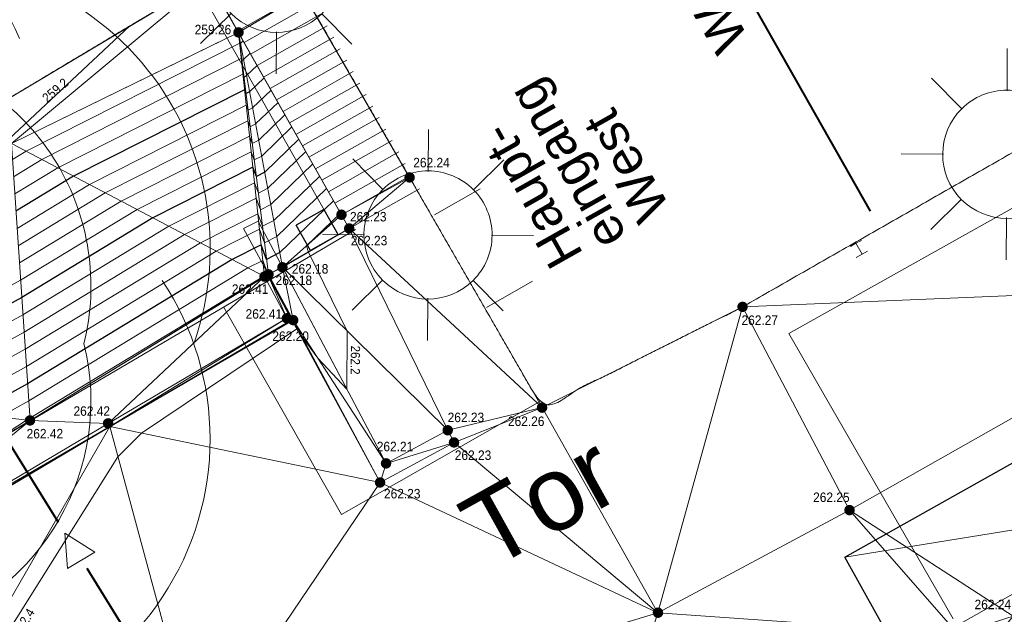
# Model space of a CAD drawing. Header units: millimetres. Extents: x 3402416 to 3403134, y 5267375 to 5268119.
# Tile 75 of 256: x 3402716 to 3402734, y 5267483 to 5267494. Entities that reach past the tile are written whole.
import ezdxf

# ---------------------------------------------------------------- set-up
doc = ezdxf.new("R2010")
doc.units = ezdxf.units.MM
doc.header["$MEASUREMENT"] = 0
for name, pattern in [('100.5', [5.5, 3.9, -1.6]), ('DGN Style 3', [26.58090185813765, 18.98635847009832, -7.59454338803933]), ('Zaun', [3, 1.5, 1.5])]:
    doc.linetypes.add(name, pattern=pattern)
for name, color, linetype, lineweight in [('IVK_Baeume', 7, 'Continuous', 0), ('IVK_Beschriftung', 7, 'Continuous', 0), ('IVK_Boeschung', 7, 'Continuous', 0), ('IVK_Fahrbahnrand', 7, 'Continuous', 0), ('IVK_Gebaeude', 255, 'Continuous', 0), ('IVK_Gebaeude Eingang Eingang', 7, 'Continuous', 0), ('IVK_Gebaeudebezeichnung', 7, 'Continuous', 0), ('IVK_Mauer', 7, 'Continuous', 0), ('IVK_NSH_Hoehe Anschrieb Freiborderhoehung', 3, 'Continuous', 0), ('IVK_NSH_Hoehe Punkt Freiborderhoehung', 7, 'Continuous', 0), ('IVK_NSH_Modell Aussparung Freiborderhoehung', 3, 'Continuous', 0), ('IVK_NSH_Modell Hoehenlinien Beschriftung', 1, 'Continuous', 0), ('IVK_NSH_Modell Umring Freiborderhoehung', 1, 'Continuous', 0), ('IVK_NSH_Modell Vermaschung Freiborderhoehung', 2, 'Continuous', 0), ('IVK_NSH_Topographie Boeschungskante', 1, 'Continuous', 0), ('IVK_NSH_Topographie Fahrbahnrand', 7, 'Continuous', 0), ('IVK_NSH_Topographie Rinne', 7, 'Continuous', 0), ('IVK_NSH_Topographie Treppe', 7, 'Continuous', 0), ('IVK_Rahmen Stempel', 7, 'Continuous', 0), ('IVK_Rinne', 7, 'Continuous', 0), ('IVK_RW Fliessrichtungspfeil', 90, 'Continuous', 0), ('IVK_RW Kanal', 90, 'Continuous', 0), ('IVK_Strassenbeleuchtung', 7, 'Continuous', 0), ('IVK_Treppe Überdachung', 7, 'Continuous', 0), ('IVK_Zaun', 7, 'Continuous', 0)]:
    doc.layers.add(name, color=color, linetype=linetype, lineweight=lineweight)
doc.layers.add('IVK_NSH_Modell Hoehenlinien 1 Meter', color=7, linetype='Continuous', lineweight=0, true_color=0xe6956a)
doc.layers.add('IVK_NSH_Modell Hoehenlinien 20 Zentimeter', color=7, linetype='Continuous', lineweight=0, true_color=0xe6956a)
doc.styles.add('Arial', font='arial.ttf')
doc.styles.add('IVK_Modell Beschriftung Hoehenlinien', font='arial.ttf')
doc.styles.add('Style-arial', font='arial.ttf')

# ---------------------------------------------------------------- blocks, each defined once
blk = doc.blocks.new('BAUM0')
at = {"color": 0, "linetype": 'ByBlock', "lineweight": -2}
for centre, radius, start, end in [((-1.619082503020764e-07, 0.001967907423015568), 0.002953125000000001, 23.53450000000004, 156.4215000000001), ((-0.00172320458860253, 0.0009842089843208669), 0.002953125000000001, 99.35550000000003, 213.5755000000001), ((0.001722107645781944, 0.0009828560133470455), 0.002953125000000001, 340.4815000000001, 100.5805), ((-0.001280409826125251, 0.0005410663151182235), 0.002460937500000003, 96.85150000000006, 198.5915000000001), ((0.0009836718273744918, 0.0005893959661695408), 0.002460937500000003, 346.0395, 76.17650000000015), ((-0.001723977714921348, -0.0009845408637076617), 0.002953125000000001, 146.3535000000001, 280.5785), ((0.00172133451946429, -0.000985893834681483), 0.002953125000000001, 259.3765000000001, 33.60150000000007), ((-9.350345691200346e-07, -8.424251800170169e-07), 0.0002460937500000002, 89.98250000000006, 179.9725000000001), ((-9.350345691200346e-07, -8.424251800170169e-07), 0.0002460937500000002, 359.9825000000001, 89.97250000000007), ((-9.350345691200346e-07, -8.424251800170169e-07), 0.0002460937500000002, 179.9825, 269.9725), ((-9.350345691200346e-07, -8.424251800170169e-07), 0.0002460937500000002, 269.9825, 359.9725), ((0.0009832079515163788, -0.0005918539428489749), 0.002460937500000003, 286.3925000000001, 13.90850000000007), ((-0.00167460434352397, -0.0005908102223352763), 0.001968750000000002, 169.8805000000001, 271.4385000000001), ((-1.205628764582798e-06, -0.000689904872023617), 0.001673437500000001, 222.6455000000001, 317.3095000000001), ((-1.391179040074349e-06, -0.001162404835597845), 0.002460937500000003, 226.8205000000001, 313.1345000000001), ((-1.692698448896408e-06, -0.001930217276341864), 0.002953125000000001, 221.6755000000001, 318.2795000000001)]:
    blk.add_arc(centre, radius, start, end, dxfattribs=at)
blk = doc.blocks.new('LAMPE0')
at = {"color": 0, "linetype": 'ByBlock', "lineweight": -2}
for p, q in [((1e-05, 0.00267), (2e-05, 0.00445)), ((-0.0019, 0.00192), (-0.00317, 0.0032)), ((0.00192, 0.0019), (0.0032, 0.00317)), ((-0.00267, 1e-05), (-0.00445, 2e-05)), ((0.00267, -1e-05), (0.00445, -2e-05)), ((-0.00192, -0.0019), (-0.0032, -0.00317)), ((0.0019, -0.00192), (0.00317, -0.0032)), ((-1e-05, -0.00267), (-2e-05, -0.00445))]:
    blk.add_line(p, q, dxfattribs=at)
for start, end in [(44.74282500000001, 134.742825), (134.742825, 224.742825), (314.742825, 44.74282500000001), (224.742825, 314.742825)]:
    blk.add_arc((0, 0), 0.0027, start, end, dxfattribs=at)
blk = doc.blocks.new('FLIESS')
at = {"layer": 'IVK_RW Fliessrichtungspfeil', "color": 7, "linetype": 'Continuous', "lineweight": 13}
for p, q in [((-0.002001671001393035, -0.002002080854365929), (-0.002002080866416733, 0.002001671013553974)), ((-0.002002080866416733, 0.002001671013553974), (0.002001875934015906, 2.049446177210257e-07)), ((0.002001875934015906, 2.049446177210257e-07), (-0.002001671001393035, -0.002002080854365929))]:
    blk.add_line(p, q, dxfattribs=at)

msp = doc.modelspace()

# ---------------------------------------------------------------- hatches: boundary and pattern name
at = {"layer": 'IVK_NSH_Hoehe Punkt Freiborderhoehung', "linetype": 'Continuous', "lineweight": 13}
h = msp.add_hatch(color=3, dxfattribs=at)
edge = h.paths.add_edge_path(flags=0)
edge.add_arc((3402719.805, 5267493.936), 0.1, 0, 360)
h = msp.add_hatch(color=3, dxfattribs=at)
edge = h.paths.add_edge_path(flags=0)
edge.add_arc((3402723.049, 5267491.186999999), 0.1, 0, 360)
h = msp.add_hatch(color=3, dxfattribs=at)
edge = h.paths.add_edge_path(flags=0)
edge.add_arc((3402721.757000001, 5267490.48), 0.1, 0, 360)
h = msp.add_hatch(color=3, dxfattribs=at)
edge = h.paths.add_edge_path(flags=0)
edge.add_arc((3402721.904, 5267490.218999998), 0.1, 0, 360)
h = msp.add_hatch(color=3, dxfattribs=at)
edge = h.paths.add_edge_path(flags=0)
edge.add_arc((3402720.373000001, 5267489.347999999), 0.1, 0, 360)
h = msp.add_hatch(color=3, dxfattribs=at)
edge = h.paths.add_edge_path(flags=0)
edge.add_arc((3402720.638, 5267489.482999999), 0.1, 0, 360)
h = msp.add_hatch(color=3, dxfattribs=at)
edge = h.paths.add_edge_path(flags=0)
edge.add_arc((3402720.298, 5267489.306999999), 0.1, 0, 360)
h = msp.add_hatch(color=3, dxfattribs=at)
edge = h.paths.add_edge_path(flags=0)
edge.add_arc((3402729.362000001, 5267488.733000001), 0.1, 0, 360)
h = msp.add_hatch(color=3, dxfattribs=at)
edge = h.paths.add_edge_path(flags=0)
edge.add_arc((3402720.722000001, 5267488.516), 0.1, 0, 360)
h = msp.add_hatch(color=3, dxfattribs=at)
edge = h.paths.add_edge_path(flags=0)
edge.add_arc((3402720.842000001, 5267488.481), 0.1, 0, 360)
h = msp.add_hatch(color=3, dxfattribs=at)
edge = h.paths.add_edge_path(flags=0)
edge.add_arc((3402725.561000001, 5267486.822000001), 0.1, 0, 360)
h = msp.add_hatch(color=3, dxfattribs=at)
edge = h.paths.add_edge_path(flags=0)
edge.add_arc((3402715.850999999, 5267486.579999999), 0.1, 0, 360)
h = msp.add_hatch(color=3, dxfattribs=at)
edge = h.paths.add_edge_path(flags=0)
edge.add_arc((3402717.332, 5267486.522999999), 0.1, 0, 360)
h = msp.add_hatch(color=3, dxfattribs=at)
edge = h.paths.add_edge_path(flags=0)
edge.add_arc((3402723.772, 5267486.392999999), 0.1, 0, 360)
h = msp.add_hatch(color=3, dxfattribs=at)
edge = h.paths.add_edge_path(flags=0)
edge.add_arc((3402723.891, 5267486.161999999), 0.1, 0, 360)
h = msp.add_hatch(color=3, dxfattribs=at)
edge = h.paths.add_edge_path(flags=0)
edge.add_arc((3402722.602, 5267485.765), 0.1, 0, 360)
h = msp.add_hatch(color=3, dxfattribs=at)
edge = h.paths.add_edge_path(flags=0)
edge.add_arc((3402722.489000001, 5267485.402999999), 0.1, 0, 360)
h = msp.add_hatch(color=3, dxfattribs=at)
edge = h.paths.add_edge_path(flags=0)
edge.add_arc((3402731.391, 5267484.879000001), 0.1, 0, 360)
h = msp.add_hatch(color=3, dxfattribs=at)
edge = h.paths.add_edge_path(flags=0)
edge.add_arc((3402727.759, 5267482.933999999), 0.1, 0, 360)

# ---------------------------------------------------------------- linework, layer by layer
at = {"layer": 'IVK_Boeschung', "color": 7, "linetype": 'Continuous', "lineweight": 13}
for p, q in [((3402715.117000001, 5267492.487), (3402719.023405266, 5267494.824967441)), ((3402715.498000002, 5267491.83), (3402719.585929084, 5267493.828880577))]:
    msp.add_line(p, q, dxfattribs=at)
at = {"layer": 'IVK_Boeschung', "color": 7, "linetype": 'Continuous', "lineweight": 13, "flags": 128}
msp.add_lwpolyline([(3402706.391000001, 5267480.995000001), (3402711.069000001, 5267483.747000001), (3402715.851, 5267486.58), (3402720.361000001, 5267489.337)], dxfattribs=at)
at = {"layer": 'IVK_Fahrbahnrand', "color": 7, "linetype": 'Continuous', "lineweight": 30}
msp.add_line((3402720.814, 5267488.489), (3402720.361000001, 5267489.337), dxfattribs=at)
at = {"layer": 'IVK_Fahrbahnrand', "color": 7, "linetype": 'Continuous', "lineweight": 30, "flags": 128}
msp.add_lwpolyline([(3402706.807950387, 5267480.221785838), (3402711.58, 5267483.03), (3402717.362999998, 5267486.463), (3402720.814, 5267488.489)], dxfattribs=at)
at = {"layer": 'IVK_Gebaeude', "color": 7, "linetype": 'Continuous', "lineweight": 40}
msp.add_line((3402724.620000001, 5267503.18), (3402731.78, 5267490.55), dxfattribs=at)
at = {"layer": 'IVK_Gebaeude', "color": 7, "linetype": 'DGN Style 3', "lineweight": 13}
msp.add_line((3402731.3, 5267483.99), (3402786.51, 5267492.87), dxfattribs=at)
at = {"layer": 'IVK_Gebaeude', "color": 7, "linetype": 'Continuous', "lineweight": 30}
msp.add_3dface([(3402731.3, 5267483.99), (3402777.060000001, 5267509.69), (3402786.51, 5267492.87), (3402740.69, 5267467.13)], dxfattribs=at)
at = {"layer": 'IVK_Gebaeude Eingang Eingang', "color": 7, "linetype": 'Continuous', "lineweight": 13}
for p, q in [((3402724.390000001, 5267490.97), (3402723.52, 5267490.48)), ((3402725.38, 5267489.22), (3402724.51, 5267488.72))]:
    msp.add_line(p, q, dxfattribs=at)
at = {"layer": 'IVK_Mauer', "color": 7, "linetype": 'Continuous', "lineweight": 13}
for p, q in [((3402730.237016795, 5267488.230133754), (3402774.160000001, 5267512.8)), ((3402720.373000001, 5267489.348000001), (3402721.904, 5267490.218999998)), ((3402731.410000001, 5267489.88), (3402731.51, 5267489.94)), ((3402731.51, 5267489.94), (3402731.620000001, 5267489.99)), ((3402731.51, 5267489.94), (3402731.63, 5267489.73)), ((3402731.52, 5267489.67), (3402731.63, 5267489.73)), ((3402731.63, 5267489.73), (3402731.73, 5267489.79)), ((3402730.237016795, 5267488.230133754), (3402733.358954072, 5267482.814977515))]:
    msp.add_line(p, q, dxfattribs=at)
at = {"layer": 'IVK_Mauer', "color": 7, "linetype": 'Continuous', "lineweight": 30}
for p, q in [((3402721.423272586, 5267490.575619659), (3402720.899143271, 5267490.282960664)), ((3402721.423272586, 5267490.575619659), (3402721.691408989, 5267490.095408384)), ((3402721.167279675, 5267489.802749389), (3402720.899143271, 5267490.282960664)), ((3402721.691408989, 5267490.095408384), (3402721.167279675, 5267489.802749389))]:
    msp.add_line(p, q, dxfattribs=at)
at = {"layer": 'IVK_NSH_Modell Aussparung Freiborderhoehung', "color": 201, "true_color": 0xeba8ff}
for p, q in [((3402719.805000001, 5267493.936, 259.262), (3402721.036, 5267494.67, 259.279)), ((3402721.036, 5267494.67, 259.279), (3402723.049000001, 5267491.187, 262.242)), ((3402721.757000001, 5267490.48, 262.226), (3402719.805000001, 5267493.936, 259.262)), ((3402723.049000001, 5267491.187, 262.242), (3402721.757000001, 5267490.48, 262.226))]:
    msp.add_line(p, q, dxfattribs=at)
at = {"layer": 'IVK_NSH_Modell Hoehenlinien 1 Meter', "color": 32, "linetype": 'Continuous', "lineweight": 30, "true_color": 0xcd6000, "flags": 128}
for points, elevation in [([(3402720.291000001, 5267493.075), (3402720.016, 5267492.811), (3402719.949, 5267492.776), (3402719.921000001, 5267492.85), (3402716.678, 5267491.21), (3402715.584, 5267490.546)], 260), ([(3402720.950000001, 5267491.91), (3402720.301, 5267491.286), (3402720.143000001, 5267491.203), (3402720.077000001, 5267491.38), (3402718.181, 5267490.42), (3402715.694000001, 5267488.911), (3402712.224, 5267486.999)], 261), ([(3402721.608, 5267490.744), (3402720.586000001, 5267489.761), (3402720.338, 5267489.631), (3402720.234000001, 5267489.909), (3402719.683000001, 5267489.63), (3402715.804, 5267487.275), (3402714.769, 5267486.705)], 262)]:
    msp.add_lwpolyline(points, dxfattribs=dict(at, elevation=elevation))
at = {"layer": 'IVK_NSH_Modell Hoehenlinien 20 Zentimeter', "color": 32, "linetype": 'Continuous', "lineweight": 13, "true_color": 0xcd6000, "flags": 128}
for points, elevation in [([(3402717.745000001, 5267494.06), (3402715.449, 5267491.914), (3402713.737000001, 5267491.412), (3402712.424000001, 5267491.007)], 259.2), ([(3402719.896000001, 5267493.775), (3402719.844000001, 5267493.726), (3402719.832, 5267493.719), (3402719.827000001, 5267493.733), (3402715.776000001, 5267491.684), (3402715.518000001, 5267491.527000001)], 259.4), ([(3402720.028, 5267493.542), (3402719.901000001, 5267493.421), (3402719.871000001, 5267493.405), (3402719.858, 5267493.439), (3402716.077000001, 5267491.526), (3402715.540000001, 5267491.2)], 259.6), ([(3402720.159, 5267493.309), (3402719.958000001, 5267493.116000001), (3402719.910000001, 5267493.09), (3402719.889, 5267493.145), (3402716.377, 5267491.368000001), (3402715.562, 5267490.873000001)], 259.8), ([(3402720.423, 5267492.842), (3402720.073, 5267492.506), (3402719.988, 5267492.461), (3402719.952000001, 5267492.556), (3402716.978000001, 5267491.052), (3402715.606000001, 5267490.219)], 260.2), ([(3402720.554, 5267492.609), (3402720.13, 5267492.201), (3402720.027, 5267492.147), (3402719.983, 5267492.262), (3402717.279000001, 5267490.894), (3402715.628, 5267489.892)], 260.4), ([(3402720.686000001, 5267492.376), (3402720.187, 5267491.896000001), (3402720.065, 5267491.832000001), (3402720.015000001, 5267491.968), (3402717.579, 5267490.736), (3402715.65, 5267489.565000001)], 260.6), ([(3402720.818, 5267492.143), (3402720.244, 5267491.591), (3402720.104000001, 5267491.518), (3402720.046000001, 5267491.674000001), (3402717.88, 5267490.578000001), (3402715.672, 5267489.238), (3402711.715, 5267487.057)], 260.8), ([(3402721.081, 5267491.676), (3402720.358, 5267490.981000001), (3402720.182, 5267490.889000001), (3402720.109000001, 5267491.085), (3402718.481000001, 5267490.262), (3402715.716, 5267488.584), (3402712.733, 5267486.940000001)], 261.2), ([(3402721.213, 5267491.443), (3402720.415000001, 5267490.676), (3402720.221, 5267490.574), (3402720.140000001, 5267490.791), (3402718.782000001, 5267490.104), (3402715.738, 5267488.256), (3402713.242000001, 5267486.881)], 261.4), ([(3402721.345000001, 5267491.21), (3402720.472000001, 5267490.371), (3402720.26, 5267490.260000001), (3402720.171000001, 5267490.497000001), (3402719.082, 5267489.946000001), (3402715.76, 5267487.929), (3402713.751000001, 5267486.822000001)], 261.6), ([(3402721.476, 5267490.977), (3402720.529000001, 5267490.066000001), (3402720.299000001, 5267489.945), (3402720.203000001, 5267490.203000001), (3402719.383, 5267489.788000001), (3402715.782000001, 5267487.602), (3402714.26, 5267486.764000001)], 261.8), ([(3402721.740000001, 5267490.510000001), (3402721.096, 5267489.891), (3402721.133, 5267489.771000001), (3402721.864000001, 5267488.274), (3402721.857000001, 5267487.175), (3402721.311000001, 5267487.757), (3402721.011, 5267488.165), (3402720.841, 5267488.481000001), (3402720.411, 5267489.273), (3402720.372, 5267489.347), (3402720.366, 5267489.344), (3402720.265000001, 5267489.614), (3402719.984000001, 5267489.472), (3402715.826, 5267486.948), (3402715.278, 5267486.646000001)], 262.2), ([(3402713.678000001, 5267479.785), (3402717.517, 5267485.892), (3402717.966, 5267486.338000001), (3402720.910000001, 5267488.313), (3402720.815, 5267488.489), (3402720.795, 5267488.526), (3402720.361, 5267489.337), (3402720.301, 5267489.309), (3402720.297, 5267489.32), (3402720.284, 5267489.314), (3402715.848000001, 5267486.621), (3402715.787, 5267486.587), (3402714.978000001, 5267486.063)], 262.4)]:
    msp.add_lwpolyline(points, dxfattribs=dict(at, elevation=elevation))
at = {"layer": 'IVK_NSH_Modell Umring Freiborderhoehung', "color": 6, "linetype": '100.5', "ltscale": 10, "true_color": 0xe202f2}
msp.add_open_spline([(3402973.402, 5267889.37, 266.63), (3402971.259000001, 5267898.655, 266.884), (3402973.221, 5267899.259, 266.92), (3402979.065, 5267899.964, 266.983), (3402987.632000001, 5267901.332, 266.645), (3402996.574, 5267901.247, 267.164), (3402999.854, 5267900.751, 267.116), (3403001.073, 5267899.555, 266.771), (3403007.491, 5267887.112, 261.1240000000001), (3403008.555000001, 5267857.094, 261.209), (3403007.359000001, 5267813.886, 261.074), (3403006.127, 5267770.161, 261.248), (3402999.63, 5267722.447, 261.063), (3402990.96, 5267699.646, 261.254), (3402984.157000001, 5267681.314, 261.31), (3402973.541000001, 5267656.946, 261.224), (3402953.577000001, 5267621.061, 261.098), (3402931.148000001, 5267593.163, 261.279), (3402926.345000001, 5267588.179, 261.563), (3402925.493, 5267583.399, 261.5110000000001), (3402911.549000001, 5267570.877, 261.576), (3402911.412, 5267570.875, 261.58), (3402911.339000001, 5267570.85, 262.251), (3402902.615000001, 5267562.888, 262.266), (3402892.302000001, 5267554.41, 262.276), (3402881.339000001, 5267546.676, 262.302), (3402874.151000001, 5267542.111, 262.268), (3402866.574, 5267537.704, 262.28), (3402866.402, 5267538.022, 262.27), (3402865.737000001, 5267539.264, 262.279), (3402868.892, 5267541.002, 262.274), (3402868.752, 5267541.251, 262.276), (3402868.744, 5267541.273, 262.225), (3402864.707, 5267548.554, 262.213), (3402862.826, 5267549.046, 262.204), (3402861.239000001, 5267548.161, 262.217), (3402861.219000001, 5267548.172, 262.174), (3402860.109000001, 5267550.144, 262.171), (3402860.127, 5267550.151, 262.401), (3402859.981000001, 5267550.413, 262.4), (3402859.545, 5267550.177, 262.402), (3402857.42, 5267547.064, 262.409), (3402861.361, 5267539.982, 262.423), (3402857.268000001, 5267537.712, 262.414), (3402857.595000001, 5267537.1, 262.401), (3402855.077000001, 5267535.648, 262.413), (3402855.391, 5267535.133, 262.415), (3402847.117000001, 5267530.472, 262.423), (3402844.698, 5267529.084, 262.42), (3402844.686000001, 5267529.154, 262.243), (3402841.189, 5267535.306, 262.197), (3402834.324, 5267531.517, 262.1960000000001), (3402825.188000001, 5267526.398, 262.199), (3402816.640000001, 5267521.633, 262.187), (3402807.825000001, 5267516.664, 262.189), (3402799.117000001, 5267511.766, 262.187), (3402790.161, 5267506.762, 262.187), (3402785.002, 5267503.849, 262.181), (3402780.631000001, 5267501.338, 262.252), (3402779.518000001, 5267503.255, 262.252), (3402779.51, 5267503.225, 261.302), (3402771.145, 5267498.561, 261.306), (3402762.032000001, 5267493.996, 261.293), (3402753.326, 5267489.085, 261.279), (3402744.624, 5267484.192, 261.304), (3402737.594000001, 5267477.268, 261.295), (3402739.756000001, 5267473.33, 261.2970000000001), (3402739.329, 5267473.086, 261.293), (3402740.745000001, 5267471.036, 261.302), (3402742.522, 5267468.178, 261.301), (3402737.854, 5267465.502, 261.276), (3402736.075000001, 5267464.499, 261.3090000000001), (3402734.307, 5267463.533, 261.292), (3402734.274000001, 5267463.516, 262.291), (3402732.350000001, 5267462.487, 262.274), (3402724.718, 5267458.614, 262.463), (3402722.217000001, 5267454.994, 262.478), (3402722.175, 5267455, 262.6070000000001), (3402720.67, 5267453.302, 262.568), (3402719.337, 5267455.763, 262.5710000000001), (3402719.314, 5267455.757, 262.497), (3402715.054, 5267453.445, 262.491), (3402712.311000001, 5267452.143, 258.2440000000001), (3402707.951, 5267450.18, 258.263), (3402703.588, 5267448.754, 258.252), (3402699.675, 5267457.066, 258.28), (3402695.118, 5267469.736, 258.679), (3402692.195, 5267479.923, 258.969), (3402702.031, 5267485.048, 259.195), (3402707.857, 5267488.496, 259.373), (3402715.117000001, 5267492.487, 259.098), (3402719.239000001, 5267494.954, 259.258), (3402721.036, 5267494.67, 259.279), (3402723.049000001, 5267491.187, 262.242), (3402725.561000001, 5267486.822, 262.264), (3402729.362000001, 5267488.733, 262.271), (3402737.009000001, 5267493.102, 262.276), (3402745.765000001, 5267498.005, 262.28), (3402754.496, 5267502.989, 262.292), (3402763.191000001, 5267507.689, 262.2730000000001), (3402771.922, 5267512.655, 262.276), (3402774.429, 5267514.204, 262.227), (3402783.438000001, 5267519.244, 262.226), (3402792.034, 5267524.084, 262.23), (3402800.847000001, 5267529.005, 262.2200000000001), (3402809.211000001, 5267533.706, 262.217), (3402818.25, 5267538.767, 262.216), (3402826.523000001, 5267543.492, 262.222), (3402838.805000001, 5267550.458, 262.215), (3402835.571, 5267556.173, 262.289), (3402836.864000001, 5267556.946, 262.342), (3402832.914, 5267564.026, 262.3330000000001), (3402828.391, 5267572.116, 262.301), (3402828.714000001, 5267572.295, 262.2970000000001), (3402828.751000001, 5267572.324, 262.218), (3402831.204, 5267573.654, 262.187), (3402830.856000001, 5267577.123, 262.171), (3402838.132000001, 5267575.061, 262.179), (3402857.727, 5267580.016, 262.296), (3402858.743, 5267586.148, 262.343), (3402856.571, 5267590.239, 262.325), (3402872.490000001, 5267592.439, 262.352), (3402877.389, 5267594.62, 262.202), (3402881.373000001, 5267600.75, 262.129), (3402885.875, 5267603.453, 262.135), (3402897.38, 5267602.371, 262.069), (3402906.697000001, 5267606.506, 262.0950000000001), (3402914.635, 5267612.832, 262.118), (3402919.801, 5267617.02, 262.213), (3402922.673, 5267622.771, 262.143), (3402927.52, 5267629.693, 262.2080000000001), (3402932.198, 5267635.327, 262.186), (3402941.376000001, 5267637.011, 262.09), (3402947.200000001, 5267645.566, 262.07), (3402949.802000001, 5267656.334, 262.328), (3402957.649000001, 5267672.321, 262.37), (3402963.36, 5267678.252, 262.337), (3402968.961000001, 5267685.849, 262.32), (3402968.435000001, 5267695.836, 262.336), (3402971.662, 5267699.315, 262.308), (3402983.328000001, 5267726.695, 262.51), (3402987.168000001, 5267750.814, 262.971), (3402988.274000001, 5267771.277, 263.412), (3402989.890000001, 5267792.909, 264.016), (3402990.532000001, 5267812.395, 264.397), (3402986.982, 5267832.181, 264.939), (3402981.541000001, 5267853.095, 265.631), (3402977.157000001, 5267872.138, 266.165), (3402973.402, 5267889.37, 266.63)], degree=1, dxfattribs=at)
at = {"layer": 'IVK_NSH_Topographie Boeschungskante', "color": 3, "linetype": 'Continuous', "lineweight": 13}
for p, q in [((3402715.117000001, 5267492.487, 259.098), (3402719.239000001, 5267494.954, 259.258)), ((3402719.805000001, 5267493.936, 259.262), (3402715.498000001, 5267491.83, 259.215)), ((3402715.851, 5267486.58, 262.425), (3402720.298, 5267489.307, 262.409)), ((3402711.069000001, 5267483.747, 262.288), (3402715.851, 5267486.58, 262.425))]:
    msp.add_line(p, q, dxfattribs=at)
at = {"layer": 'IVK_NSH_Topographie Boeschungskante', "color": 3, "linetype": 'Continuous', "lineweight": 13, "extrusion": (-0.03071240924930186, -0.009638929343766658, 0.9994817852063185), "elevation": -155016.6616075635, "flags": 128}
msp.add_lwpolyline([(-4006862.714169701, 4821409.794410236), (-4006862.42112773, 4821409.856542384), (-4006862.097995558, 4821408.427502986)], dxfattribs=at)
at = {"layer": 'IVK_NSH_Topographie Fahrbahnrand', "color": 7, "linetype": 'Continuous', "lineweight": 13}
msp.add_line((3402720.842000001, 5267488.481, 262.1960000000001), (3402717.363, 5267486.463, 262.4220000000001), dxfattribs=at)
at = {"layer": 'IVK_NSH_Topographie Fahrbahnrand', "color": 7, "linetype": 'Continuous', "lineweight": 13, "extrusion": (-0.4284496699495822, 0.9033120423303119, 0.02140641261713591), "elevation": 3300297.752485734, "flags": 128}
msp.add_lwpolyline([(-5331794.022876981, -70401.25844015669), (-5331794.092655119, -70401.26344130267), (-5331794.108211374, -70401.48749264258)], dxfattribs=at)
at = {"layer": 'IVK_NSH_Topographie Fahrbahnrand', "color": 7, "linetype": 'Continuous', "lineweight": 13, "extrusion": (0.8775671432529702, 0.4694829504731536, 0.09727110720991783), "elevation": 5459137.546339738, "flags": 128}
msp.add_lwpolyline([(3039469.777022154, -533282.8181567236), (3039468.81561035, -533282.8121281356), (3039468.795348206, -533283.0271477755)], dxfattribs=at)
at = {"layer": 'IVK_NSH_Topographie Fahrbahnrand', "color": 7, "linetype": 'Continuous', "lineweight": 13}
for points in [[(3402720.298, 5267489.307, 262.409), (3402720.722000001, 5267488.516, 262.411), (3402717.332, 5267486.523, 262.4220000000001), (3402711.529000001, 5267483.084, 262.427), (3402706.77075312, 5267480.290766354, 262.4028770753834)], [(3402706.807950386, 5267480.221785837, 262.4049086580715), (3402711.580000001, 5267483.03, 262.417), (3402717.363, 5267486.463, 262.4220000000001), (3402720.814, 5267488.489, 262.4100000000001)]]:
    msp.add_polyline3d(points, dxfattribs=at)
at = {"layer": 'IVK_NSH_Topographie Rinne', "color": 7, "linetype": 'Continuous', "lineweight": 13}
msp.add_polyline3d([(3402722.602, 5267485.765, 262.211), (3402723.772, 5267486.393, 262.228), (3402723.891, 5267486.162, 262.233), (3402722.489000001, 5267485.403, 262.235), (3402720.842000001, 5267488.481, 262.1960000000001), (3402720.373000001, 5267489.348, 262.18), (3402720.638, 5267489.483, 262.182)], close=True, dxfattribs=at)
at = {"layer": 'IVK_NSH_Topographie Treppe', "color": 7, "linetype": 'Continuous', "lineweight": 13}
msp.add_line((3402719.239000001, 5267494.954, 259.258), (3402719.805000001, 5267493.936, 259.262), dxfattribs=at)
msp.add_3dface([(3402719.805000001, 5267493.936, 259.262), (3402721.036, 5267494.67, 259.279), (3402723.049000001, 5267491.187, 262.242), (3402721.757000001, 5267490.48, 262.226)], dxfattribs=at)
at = {"layer": 'IVK_Rahmen Stempel', "color": 7, "linetype": 'Continuous', "lineweight": 30}
msp.add_3dface([(3402461.796628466, 5267374.849302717), (3403134.296628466, 5267374.849302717), (3403134.296628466, 5268117.349302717), (3402461.796628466, 5268117.349302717)], dxfattribs=at)
msp.add_3dface([(3402461.796628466, 5267374.849302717), (3403134.296628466, 5267374.849302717), (3403134.296628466, 5268117.349302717), (3402461.796628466, 5268117.349302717)], dxfattribs=at)
at = {"layer": 'IVK_Rinne', "color": 7, "linetype": 'Continuous', "lineweight": 13}
for p, q in [((3402719.901015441, 5267490.2205173), (3402720.174750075, 5267490.359967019)), ((3402720.842000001, 5267488.481000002), (3402719.901015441, 5267490.2205173)), ((3402720.174750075, 5267490.359967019), (3402722.602000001, 5267485.765)), ((3402722.489000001, 5267485.403000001), (3402720.842000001, 5267488.481000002)), ((3402722.602000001, 5267485.765), (3402723.772000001, 5267486.393)), ((3402723.772000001, 5267486.393), (3402723.891000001, 5267486.162)), ((3402723.891, 5267486.162), (3402722.489000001, 5267485.403000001))]:
    msp.add_line(p, q, dxfattribs=at)
at = {"layer": 'IVK_RW Kanal', "linetype": 'Continuous', "lineweight": 40}
for p, q in [((3402716.391, 5267484.647), (3402714.680000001, 5267487.4)), ((3402718.930000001, 5267480.56), (3402716.935000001, 5267483.77))]:
    msp.add_line(p, q, dxfattribs=at)
at = {"layer": 'IVK_Treppe Überdachung', "color": 7, "linetype": 'Continuous', "lineweight": 13}
for p, q in [((3402721.904, 5267490.218999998), (3402717.34084469, 5267498.278680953)), ((3402721.433579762, 5267490.557160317), (3402717.140000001, 5267498.16)), ((3402721.117369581, 5267494.714466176), (3402719.786256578, 5267493.960828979)), ((3402721.240541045, 5267494.496914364), (3402719.909428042, 5267493.743277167)), ((3402721.363712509, 5267494.279362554), (3402720.032599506, 5267493.525725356)), ((3402721.486883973, 5267494.061810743), (3402720.15577097, 5267493.308173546)), ((3402721.610055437, 5267493.844258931), (3402720.278942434, 5267493.090621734)), ((3402721.733226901, 5267493.626707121), (3402720.402113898, 5267492.873069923)), ((3402721.856398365, 5267493.40915531), (3402720.525285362, 5267492.655518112)), ((3402721.980153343, 5267493.191933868), (3402720.648456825, 5267492.437966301)), ((3402722.103324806, 5267492.974382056), (3402720.771628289, 5267492.22041449)), ((3402722.22649627, 5267492.756830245), (3402720.894799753, 5267492.002862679)), ((3402722.349667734, 5267492.539278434), (3402721.017971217, 5267491.785310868)), ((3402722.472839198, 5267492.321726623), (3402721.141142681, 5267491.567759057)), ((3402722.596010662, 5267492.104174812), (3402721.264314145, 5267491.350207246)), ((3402722.719182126, 5267491.886623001), (3402721.387485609, 5267491.132655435)), ((3402722.84235359, 5267491.66907119), (3402721.510657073, 5267490.915103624)), ((3402722.965525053, 5267491.451519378), (3402721.633828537, 5267490.697551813)), ((3402723.088696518, 5267491.233967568), (3402721.757000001, 5267490.480000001)), ((3402723.235696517, 5267490.972967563), (3402721.904, 5267490.218999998))]:
    msp.add_line(p, q, dxfattribs=at)
at = {"layer": 'IVK_Zaun', "color": 7, "linetype": 'Zaun', "lineweight": 13}
for p, q in [((3402733.350000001, 5267482.65), (3402768.911, 5267502.661)), ((3402722.02, 5267490.2), (3402706.15, 5267480.86)), ((3402721.75573086, 5267484.797225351), (3402719.522860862, 5267488.730354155)), ((3402725.520588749, 5267486.936939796), (3402721.75573086, 5267484.797225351))]:
    msp.add_line(p, q, dxfattribs=at)

# ---------------------------------------------------------------- block references
at = {"layer": 'IVK_Baeume', "color": 3, "linetype": 'Continuous', "lineweight": 13, "xscale": 1836.735, "yscale": 1836.735, "zscale": 244.898, "rotation": 359.9919}
msp.add_blockref('BAUM0', (3402710.680000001, 5267488.04), dxfattribs=at)
at = {"layer": 'IVK_RW Fliessrichtungspfeil', "linetype": 'Continuous', "lineweight": 13, "xscale": 150.0001516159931, "yscale": 150.0001516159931, "rotation": 120.9113804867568}
msp.add_blockref('FLIESS', (3402716.667, 5267484.185), dxfattribs=at)
at = {"layer": 'IVK_Strassenbeleuchtung', "color": 7, "linetype": 'Continuous', "lineweight": 13, "xscale": 450.0000000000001, "yscale": 450.0000000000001, "zscale": 100, "rotation": 359.9919}
for p in [(3402720.527, 5267495.151), (3402734.373000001, 5267491.626), (3402723.398000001, 5267490.096)]:
    msp.add_blockref('LAMPE0', p, dxfattribs=at)

# ---------------------------------------------------------------- texts
at = {"layer": 'IVK_Beschriftung', "color": 7, "linetype": 'Continuous', "lineweight": 13, "style": 'Style-arial'}
msp.add_text('Westflugel', height=0.7000019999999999, rotation=119.547, dxfattribs=at).set_placement((3402729.493, 5267493.814))
at = {"layer": 'IVK_Gebaeude Eingang Eingang', "color": 7, "linetype": 'Continuous', "lineweight": 13, "style": 'Style-arial'}
for s, p in [('eingang', (3402727.187, 5267490.08)), ('West', (3402728.005, 5267490.601)), ('Haupt-', (3402726.356000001, 5267489.727))]:
    msp.add_text(s, height=0.700002, rotation=119.376, dxfattribs=at).set_placement(p)
at = {"layer": 'IVK_Gebaeudebezeichnung', "color": 7, "linetype": 'Continuous', "lineweight": 30, "style": 'Style-arial'}
msp.add_text('Tor', height=1.399002, rotation=29.07, dxfattribs=at).set_placement((3402724.574601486, 5267483.733520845))
at = {"layer": 'IVK_NSH_Hoehe Anschrieb Freiborderhoehung', "color": 3, "linetype": 'Continuous', "char_height": 0.18, "attachment_point": 1, "line_spacing_factor": 0.69, "style": 'Arial'}
for s, insert in [('\\H1x;\\W0.9;259.26', (3402718.973705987, 5267494.080446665, 259.262)), ('\\H1x;\\W0.9;262.24', (3402723.118297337, 5267491.557929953, 262.242)), ('\\H1x;\\W0.9;262.23', (3402721.919003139, 5267490.532154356, 262.2260000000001)), ('\\H1x;\\W0.9;262.23', (3402721.933596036, 5267490.079600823, 262.228)), ('\\H1x;\\W0.9;262.18', (3402720.816252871, 5267489.543392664, 262.182)), ('\\H1x;\\W0.9;262.18', (3402720.507717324, 5267489.326500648, 262.404)), ('\\H1x;\\W0.9;262.41', (3402719.678840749, 5267489.159660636, 262.409)), ('\\H1x;\\W0.9;262.41', (3402719.939130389, 5267488.688397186, 262.411)), ('\\H1x;\\W0.9;262.27', (3402729.342555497, 5267488.570727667, 262.271)), ('\\H1x;\\W0.9;262.20', (3402720.447082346, 5267488.267960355, 262.1960000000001)), ('\\H1x;\\W0.9;262.42', (3402716.675801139, 5267486.84733627, 262.4220000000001)), ('\\H1x;\\W0.9;262.23', (3402723.77044075, 5267486.727319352, 262.228)), ('\\H1x;\\W0.9;262.26', (3402724.913819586, 5267486.653840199, 262.264)), ('\\H1x;\\W0.9;262.42', (3402715.786885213, 5267486.418557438, 262.425)), ('\\H1x;\\W0.9;262.21', (3402722.426226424, 5267486.175078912, 262.211)), ('\\H1x;\\W0.9;262.23', (3402723.905529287, 5267486.0099073, 262.233)), ('\\H1x;\\W0.9;262.23', (3402722.56298272, 5267485.280816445, 262.235)), ('\\H1x;\\W0.9;262.25', (3402730.700633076, 5267485.212968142, 262.251)), ('\\H1x;\\W0.9;262.24', (3402733.761697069, 5267483.180674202, 262.243))]:
    msp.add_mtext(s, dxfattribs=dict(at, insert=insert))
at = {"layer": 'IVK_NSH_Modell Hoehenlinien Beschriftung', "color": 7, "linetype": 'Continuous', "line_spacing_factor": 0.69, "style": 'IVK_Modell Beschriftung Hoehenlinien'}
for s, insert, char_height, attachment_point, rotation in [('\\H1x;\\W0.9;259.2', (3402716.272718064, 5267492.90615352, 259.2), 0.1750000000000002, 2, 40.25318526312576), ('\\H1x;\\W0.9;262.2', (3402721.931, 5267487.724, 262.2), 0.175, 8, 269.59893609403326), ('\\H1x;\\W0.9;262.4', (3402715.657000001, 5267482.802, 262.4), 0.175, 2, 57.86710414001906)]:
    msp.add_mtext(s, dxfattribs=dict(at, insert=insert, char_height=char_height, attachment_point=attachment_point, rotation=rotation))

# ---------------------------------------------------------------- meshes
at = {"layer": 'IVK_NSH_Modell Vermaschung Freiborderhoehung', "color": 2}
mesh = msp.add_polyface(dxfattribs=at)
corners = [(3402753.326, 5267489.085, 261.279), (3402751.695, 5267490.661, 261.274), (3402744.624, 5267484.192, 261.304), (3402743.969000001, 5267486.345, 261.303), (3402742.930000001, 5267485.749, 261.295), (3402762.032000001, 5267493.996, 261.293), (3402760.485, 5267495.597, 261.287), (3402752.679, 5267491.208, 261.284), (3402759.664, 5267496.967, 261.288), (3402751.894, 5267492.621, 261.277), (3402759.702000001, 5267496.994, 262.252), (3402759.891, 5267496.685, 262.2440000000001), (3402760.773000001, 5267497.178, 262.2440000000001), (3402760.61, 5267497.5, 262.2490000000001), (3402751.115000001, 5267491.749, 262.243), (3402752.065, 5267492.284, 262.24), (3402751.883, 5267492.618, 262.253), (3402750.915000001, 5267492.063, 262.257), (3402750.898000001, 5267492.037, 261.276), (3402743.176, 5267487.707, 261.33), (3402743.161, 5267487.71, 262.257), (3402742.11, 5267487.103, 261.29), (3402742.144, 5267487.135, 262.2610000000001), (3402734.495000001, 5267482.868, 262.243), (3402742.343, 5267486.816, 262.253), (3402743.339000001, 5267487.367, 262.241), (3402754.496, 5267502.989, 262.292), (3402756.589000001, 5267499.02, 262.258), (3402765.299000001, 5267503.905, 262.264), (3402747.708000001, 5267494.041, 262.271), (3402745.765000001, 5267498.005, 262.28), (3402738.908, 5267489.13, 262.263), (3402737.009000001, 5267493.102, 262.276), (3402731.391, 5267484.879, 262.251), (3402729.362000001, 5267488.733, 262.271), (3402727.759000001, 5267482.934, 262.235), (3402725.561000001, 5267486.822, 262.264), (3402723.891, 5267486.162, 262.233), (3402722.489000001, 5267485.403, 262.235), (3402721.904000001, 5267490.219, 262.228), (3402723.049000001, 5267491.187, 262.242), (3402723.772, 5267486.393, 262.228), (3402721.757000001, 5267490.48, 262.226), (3402720.638, 5267489.483, 262.182), (3402722.602, 5267485.765, 262.211), (3402720.842000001, 5267488.481, 262.1960000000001)]
mesh.append_faces([[corners[k] for k in face] for face in [(0, 1, 2), (3, 2, 1), (4, 2, 3), (5, 6, 0), (0, 6, 7), (1, 0, 7), (6, 8, 7), (7, 8, 9), (9, 8, 10), (11, 12, 10), (10, 12, 13), (14, 15, 16), (14, 16, 17), (16, 9, 10), (3, 1, 18), (3, 18, 19), (18, 17, 19), (19, 17, 20), (21, 22, 23), (24, 25, 20), (24, 20, 22), (26, 27, 28), (29, 27, 30), (16, 27, 29), (27, 26, 30), (27, 10, 13), (10, 27, 16), (31, 29, 32), (20, 29, 31), (32, 29, 30), (17, 16, 29), (20, 17, 29), (33, 31, 34), (23, 31, 33), (34, 31, 32), (22, 20, 31), (22, 31, 23), (35, 33, 34), (35, 34, 36), (37, 35, 36), (38, 35, 37), (39, 36, 40), (39, 41, 36), (37, 36, 41), (39, 40, 42), (43, 41, 39), (44, 37, 41), (43, 44, 41), (38, 37, 44), (38, 44, 45)]], dxfattribs={"color": 2})
mesh = msp.add_polyface(dxfattribs=at)
corners = [(3402705.739000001, 5267473.435, 262.3860000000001), (3402714.144, 5267464.644, 262.532), (3402713.23, 5267471.629, 262.506), (3402708.514, 5267477.058, 262.492), (3402713.505, 5267479.769, 262.407), (3402711.580000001, 5267483.03, 262.417), (3402709.914, 5267477.857, 262.365), (3402717.363, 5267486.463, 262.4220000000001), (3402716.719000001, 5267473.183, 262.3570000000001), (3402719.031, 5267480.289, 262.1840000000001), (3402713.264, 5267471.656, 262.372), (3402711.529000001, 5267483.084, 262.427), (3402706.844000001, 5267480.243, 262.405), (3402707.247, 5267479.439, 262.406), (3402715.851, 5267486.58, 262.425), (3402711.069000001, 5267483.747, 262.288), (3402706.605, 5267480.606, 262.414), (3402717.332, 5267486.523, 262.4220000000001), (3402708.608, 5267487.416, 259.579), (3402726.382000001, 5267478.596, 262.26), (3402722.489000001, 5267485.403, 262.235), (3402720.516, 5267469.675, 261.296), (3402718.899000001, 5267472.644, 261.318), (3402720.314, 5267466.503, 262.468), (3402709.9, 5267477.822, 262.489), (3402708.531, 5267477.105, 262.392), (3402715.498000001, 5267491.83, 259.215), (3402720.298, 5267489.307, 262.409), (3402707.857, 5267488.496, 259.373), (3402715.117000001, 5267492.487, 259.098), (3402719.239000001, 5267494.954, 259.258), (3402719.805000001, 5267493.936, 259.262), (3402721.036, 5267494.67, 259.279), (3402720.638, 5267489.483, 262.182), (3402721.757000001, 5267490.48, 262.226), (3402720.373000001, 5267489.348, 262.18), (3402721.904000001, 5267490.219, 262.228), (3402720.814, 5267488.489, 262.4100000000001), (3402720.842000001, 5267488.481, 262.1960000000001), (3402722.602, 5267485.765, 262.211), (3402720.361, 5267489.337, 262.404), (3402720.722000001, 5267488.516, 262.411)]
mesh.append_faces([[corners[k] for k in face] for face in [(0, 1, 2), (0, 2, 3), (4, 5, 6), (4, 7, 5), (4, 8, 9), (4, 9, 7), (10, 8, 4), (6, 10, 4), (5, 7, 11), (12, 5, 11), (13, 6, 5), (11, 14, 15), (16, 11, 15), (17, 14, 11), (7, 17, 11), (15, 14, 18), (19, 9, 8), (7, 9, 20), (8, 21, 22), (8, 23, 21), (22, 19, 8), (2, 10, 24), (24, 10, 6), (2, 24, 3), (25, 24, 6), (14, 26, 18), (14, 27, 26), (17, 27, 14), (28, 18, 29), (18, 26, 29), (26, 30, 29), (26, 31, 30), (26, 27, 31), (30, 31, 32), (31, 33, 34), (31, 35, 33), (27, 35, 31), (33, 36, 34), (37, 20, 38), (7, 20, 37), (38, 39, 33), (35, 38, 33), (40, 35, 27), (37, 35, 40), (37, 38, 35), (27, 41, 40), (40, 41, 37), (17, 41, 27), (7, 37, 41), (7, 41, 17)]], dxfattribs={"color": 2})
mesh = msp.add_polyface(dxfattribs=at)
corners = [(3402722.217000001, 5267454.994, 262.478), (3402722.175, 5267455, 262.6070000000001), (3402720.67, 5267453.302, 262.568), (3402744.624, 5267484.192, 261.304), (3402742.930000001, 5267485.749, 261.295), (3402737.594000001, 5267477.268, 261.295), (3402735.28, 5267481.458, 261.307), (3402742.11, 5267487.103, 261.29), (3402734.519, 5267482.864, 261.3), (3402734.495000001, 5267482.868, 262.243), (3402734.69, 5267482.528, 262.223), (3402733.804, 5267482.039, 262.218), (3402733.444000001, 5267482.536, 262.241), (3402736.755, 5267476.785, 261.282), (3402734.344000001, 5267480.967, 261.301), (3402737.854, 5267465.502, 261.276), (3402742.522, 5267468.178, 261.301), (3402740.745000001, 5267471.036, 261.302), (3402734.172, 5267472.285, 261.227), (3402739.329, 5267473.086, 261.293), (3402739.756000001, 5267473.33, 261.2970000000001), (3402727.759000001, 5267482.934, 262.235), (3402731.391, 5267484.879, 262.251), (3402726.382000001, 5267478.596, 262.26), (3402719.031, 5267480.289, 262.1840000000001), (3402722.489000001, 5267485.403, 262.235), (3402731.684, 5267479.146, 261.27), (3402731.552000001, 5267475.837, 261.2850000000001), (3402734.173, 5267481.174, 261.296), (3402726.804, 5267469.294, 261.266), (3402729.53, 5267473.353, 261.2080000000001), (3402726.672, 5267476.999, 261.325), (3402722.649000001, 5267466.08, 261.2490000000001), (3402721.932, 5267467.391, 261.269), (3402720.516, 5267469.675, 261.296), (3402731.439, 5267466.23, 262.29), (3402731.822000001, 5267463.517, 262.281), (3402728.405, 5267465.755, 262.274), (3402730.944000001, 5267467.099, 262.299), (3402734.274000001, 5267463.516, 262.291), (3402732.350000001, 5267462.487, 262.274), (3402732.481000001, 5267466.797, 262.2970000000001), (3402734.307, 5267463.533, 261.292), (3402732.51, 5267466.821, 261.303), (3402732.032000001, 5267467.693, 261.299), (3402733.753, 5267468.638, 261.301), (3402736.075000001, 5267464.499, 261.3090000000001), (3402718.899000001, 5267472.644, 261.318), (3402724.718, 5267458.614, 262.463), (3402722.566000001, 5267462.625, 262.463)]
mesh.append_faces([[corners[k] for k in face] for face in [(0, 1, 2), (3, 4, 5), (6, 4, 7), (5, 4, 6), (8, 6, 7), (9, 8, 7), (10, 9, 11), (11, 9, 12), (13, 5, 6), (14, 13, 6), (15, 16, 17), (18, 17, 19), (18, 15, 17), (19, 20, 5), (13, 19, 5), (21, 12, 22), (22, 12, 9), (23, 21, 24), (24, 21, 25), (23, 12, 21), (18, 19, 13), (26, 13, 14), (27, 13, 26), (18, 13, 27), (26, 14, 28), (29, 18, 30), (29, 30, 31), (32, 18, 29), (32, 29, 33), (33, 29, 34), (34, 29, 31), (30, 18, 27), (30, 27, 31), (31, 27, 26), (31, 26, 28), (35, 36, 37), (38, 35, 37), (39, 40, 36), (41, 39, 36), (35, 41, 36), (41, 42, 39), (43, 42, 41), (44, 45, 43), (45, 46, 43), (43, 46, 42), (34, 31, 47), (47, 31, 23), (28, 12, 31), (31, 12, 23), (0, 48, 49)]], dxfattribs={"color": 2})

doc.saveas('drawing.dxf')
